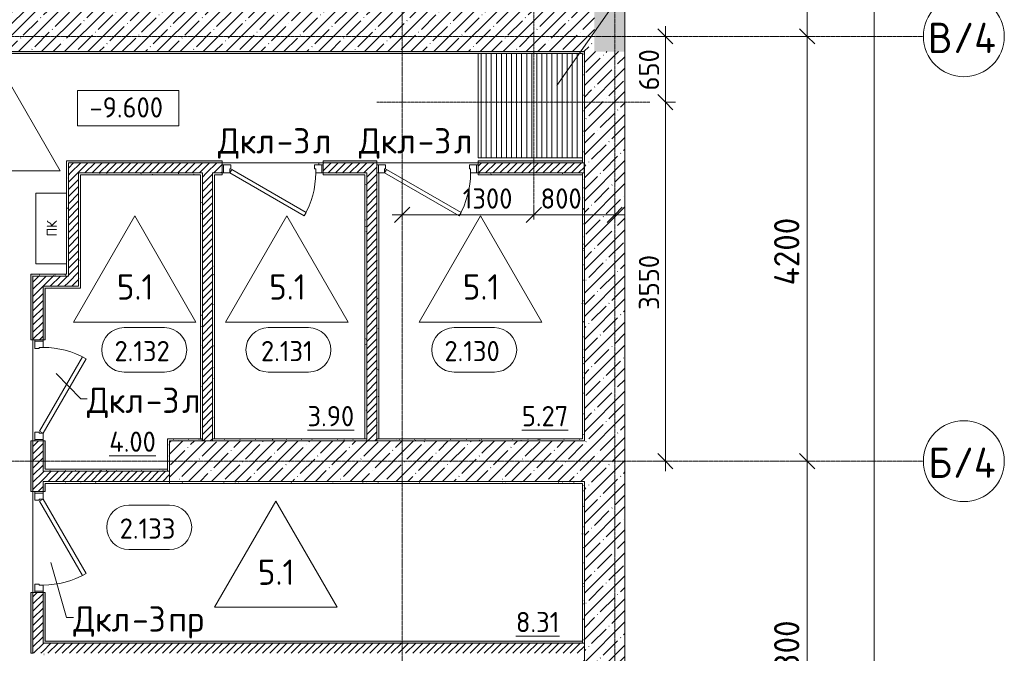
# Model space of a CAD drawing. Header units: millimetres. Extents: x 94064 to 156999, y -10965 to 64097.
# Tile 10 of 40: x 125789 to 135521, y 1900 to 8165. Entities that reach past the tile are written whole.
import ezdxf

# ---------------------------------------------------------------- set-up
doc = ezdxf.new("R2010")
doc.units = ezdxf.units.MM
for name, pattern in [('3_ Штрих_ 1 х 1 мм', [2, 1, -1]), ('4_ Штрихпунктир_ 10 х 2 мм', [14, 10, -2, 0, -2]), ('4_ Штрихпунктир_ 5 х 2 мм', [9, 5, -2, 0, -2])]:
    doc.linetypes.add(name, pattern=pattern)
for name, color, linetype, lineweight in [('A-ANNO-DIMS', 7, 'Continuous', 5), ('A-ANNO-DIMS-100', 7, 'Continuous', 5), ('A-ANNO-NOTE', 7, 'Continuous', 5), ('A-AREA-IDEN', 7, 'Continuous', 5), ('A-DETL', 7, 'Continuous', 25), ('A-DETL-GENF', 7, 'Continuous', 13), ('A-DOOR', 7, 'Continuous', 13), ('A-DOOR-FRAM', 7, 'Continuous', 13), ('A-DOOR-IDEN', 7, 'Continuous', 5), ('A-FLOR', 7, 'Continuous', 13), ('A-FLOR-IDEN', 7, 'Continuous', 5), ('A-WALL', 7, 'Continuous', 13), ('A-WALL-PATT', 7, 'Continuous', 13), ('G-ANNO-DIMS', 7, 'Continuous', 5), ('I-WALL', 7, 'Continuous', 13), ('M-EQPM', 7, 'Continuous', 13), ('M-EQPM-IDEN', 7, 'Continuous', 5), ('S-GRID', 7, 'Continuous', 5), ('S-GRID-IDEN', 7, 'Continuous', 5)]:
    doc.layers.add(name, color=color, linetype=linetype, lineweight=lineweight)
doc.styles.add('GOST Common', font='GOST_Common.ttf', dxfattribs={"height": 100})
doc.styles.add('GOST Common_1', font='GOST_Common.ttf', dxfattribs={"height": 300})
doc.styles.add('GOST Common_2', font='GOST_Common.ttf', dxfattribs={"height": 200})
doc.styles.add('GOST Common_3', font='GOST_Common.ttf', dxfattribs={"height": 250})
doc.dimstyles.new('2_5_мм', dxfattribs={"dimscale": 304.8, "dimtxt": 251.428749, "dimasz": 0.492126, "dimexe": 0.492126, "dimexo": 0.492126, "dimgap": 0, "dimtad": 1, "dimdec": 5, "dimrnd": 1e-05, "dimdsep": 46, "dimtxsty": 'GOST Common_3', "dimblk1": 'OBLIQUE', "dimblk2": 'OBLIQUE', "dimsah": 1, "dimcen": 0.09, "dimdle": 0.492126, "dimadec": 5, "dimazin": 2, "dimtfac": 1, "dimtdec": 4, "dimtix": 1, "dimtmove": 0, "dimatfit": 3, "dimfxl": 1, "dimtvp": 1, "dimtolj": 1, "dimtzin": 0, "dimarcsym": 2})
doc.dimstyles.new('2_5_мм_1', dxfattribs={"dimscale": 304.8, "dimtxt": 251.428749, "dimasz": 0.492126, "dimexe": 0.492126, "dimexo": 0.492126, "dimgap": 0, "dimtad": 1, "dimdec": 5, "dimrnd": 1e-05, "dimdsep": 46, "dimtxsty": 'GOST Common_3', "dimblk1": 'OBLIQUE', "dimblk2": 'OBLIQUE', "dimsah": 1, "dimcen": 0.09, "dimdle": 0.492126, "dimadec": 5, "dimazin": 2, "dimtfac": 1, "dimtdec": 4, "dimtix": 1, "dimtmove": 1, "dimatfit": 3, "dimfxl": 1, "dimtvp": 1, "dimtolj": 1, "dimtzin": 0, "dimarcsym": 2})
doc.dimstyles.new('2_мм', dxfattribs={"dimscale": 304.8, "dimtxt": 201.142999, "dimasz": 0.492126, "dimexe": 0.328084, "dimexo": 0.492126, "dimgap": 0, "dimtad": 1, "dimdec": 0, "dimdsep": 46, "dimtxsty": 'GOST Common_2', "dimblk1": 'OBLIQUE', "dimblk2": 'OBLIQUE', "dimsah": 1, "dimcen": 0.09, "dimdle": 0.328084, "dimadec": 5, "dimazin": 2, "dimtfac": 1, "dimtdec": 4, "dimtix": 1, "dimtmove": 0, "dimatfit": 3, "dimfxl": 1, "dimtvp": 1, "dimtolj": 1, "dimtzin": 0, "dimarcsym": 2})
doc.dimstyles.new('2_мм_1', dxfattribs={"dimscale": 304.8, "dimtxt": 201.142999, "dimasz": 0.492126, "dimexe": 0.328084, "dimexo": 0.492126, "dimgap": 0, "dimtad": 1, "dimdec": 0, "dimdsep": 46, "dimtxsty": 'GOST Common_2', "dimblk1": 'OBLIQUE', "dimblk2": 'OBLIQUE', "dimsah": 1, "dimcen": 0.09, "dimdle": 0.328084, "dimadec": 5, "dimazin": 2, "dimtfac": 1, "dimtdec": 4, "dimtix": 1, "dimtmove": 1, "dimatfit": 3, "dimfxl": 1, "dimtvp": 1, "dimtolj": 1, "dimtzin": 0, "dimarcsym": 2})
pattern_1 = [(0, (0, 0), (203.2, 50.8), [3.353, -149.047, 3.353, -149.047, -812.8]), (0, (0, 0), (203.2, 50.8), [-304.8, 3.353, -301.447, 3.353, -149.047, -355.6]), (0, (0, 0), (203.2, 50.8), [-762, 3.353, -98.247, 3.353, -250.647]), (120, (76.2, 25.4), (-145.59409, 150.576362), [3.353, -149.047, 3.353, -149.047, -812.8]), (120, (76.2, 25.4), (-145.59409, 150.576362), [-304.8, 3.353, -301.447, 3.353, -149.047, -355.6]), (120, (76.2, 25.4), (-145.59409, 150.576362), [-762, 3.353, -98.247, 3.353, -250.647]), (240, (101.6, 127), (-57.60591, -201.376362), [3.353, -149.047, 3.353, -149.047, -812.8]), (240, (101.6, 127), (-57.60591, -201.376362), [-304.8, 3.353, -301.447, 3.353, -149.047, -355.6]), (240, (101.6, 127), (-57.60591, -201.376362), [-762, 3.353, -98.247, 3.353, -250.647])]
pattern_2 = [(45, (0, 0), (-35.35534, 35.35534), [])]
pattern_3 = [(45, (0, 0), (-114.04925, 114.04925), []), (45, (114.05, 0), (-114.04925, 114.04925), [201.612, -40.322, 3.353, -36.97])]

# ---------------------------------------------------------------- blocks, each defined once
blk = doc.blocks.new('Наметкина 10_РД_АР_П_Отделка_R21_rvt-1--02_Подвал_МП_часть Г')
at = {"layer": 'A-WALL-PATT', "lineweight": 5}
h = blk.add_hatch(dxfattribs=at)
h.set_pattern_fill('FP_5', color=256, style=0, pattern_type=2)
h.set_pattern_definition(pattern_1)
h.paths.add_polyline_path([(131350, 7830), (131370.2, 7830), (131370.2, 7850), (122920, 7850), (122920, 7830), (129449.7, 7830)])
h.paths.add_polyline_path([(121470, 7830), (121470, 7850), (121420, 7850), (121420, 7830)])
h = blk.add_hatch(dxfattribs=at)
h.set_pattern_fill('FP_5', color=256, style=0, pattern_type=2)
h.set_pattern_definition(pattern_1)
h.paths.add_polyline_path([(131370, 6750), (131370, 7830), (131350, 7830), (131350, 6750)])
h = blk.add_hatch(dxfattribs=at)
h.set_pattern_fill('FP_5', color=256, style=0, pattern_type=2)
h.set_pattern_definition(pattern_1)
h.paths.add_polyline_path([(126250, 5630), (126270, 5630), (126270, 6770), (126250, 6770), (126250, 5650)])
h = blk.add_hatch(dxfattribs=at)
h.set_pattern_fill('FP_5', color=256, style=0, pattern_type=2)
h.set_pattern_definition(pattern_1)
h.paths.add_polyline_path([(131350, 6750), (131350, 6770), (130320, 6770), (130320, 6750)])
h.paths.add_polyline_path([(128789.3, 6750), (129320, 6750), (129320, 6770), (128789.3, 6770)])
h.paths.add_polyline_path([(127787.8, 6750), (127789.3, 6750), (127789.3, 6770), (126270, 6770), (126270, 6750)])
h = blk.add_hatch(dxfattribs=at)
h.set_pattern_fill('FP_5', color=256, style=0, pattern_type=2)
h.set_pattern_definition(pattern_1)
h.paths.add_polyline_path([(127575, 6630), (127595, 6630), (127595, 6650), (126370, 6650), (126370, 6630), (126390, 6630)])
h = blk.add_hatch(dxfattribs=at)
h.set_pattern_fill('FP_5', color=256, style=0, pattern_type=2)
h.set_pattern_definition(pattern_1)
h.paths.add_polyline_path([(126390, 5510), (126390, 6630), (126370, 6630), (126370, 5510)])
h = blk.add_hatch(dxfattribs=at)
h.set_pattern_fill('FP_5', color=256, style=0, pattern_type=2)
h.set_pattern_definition(pattern_1)
h.paths.add_polyline_path([(127595, 4020), (127595, 6630), (127575, 6630), (127575, 4020)])
h = blk.add_hatch(dxfattribs=at)
h.set_pattern_fill('FP_5', color=256, style=0, pattern_type=2)
h.set_pattern_definition(pattern_1)
h.paths.add_polyline_path([(129200, 6630), (129220, 6630), (129220, 6650), (128789.3, 6650), (128789.3, 6630)])
h.paths.add_polyline_path([(127695, 6630), (127789.3, 6630), (127789.3, 6650), (127695, 6650)])
h = blk.add_hatch(dxfattribs=at)
h.set_pattern_fill('FP_5', color=256, style=0, pattern_type=2)
h.set_pattern_definition(pattern_1)
h.paths.add_polyline_path([(127715, 4020), (127715, 6630), (127695, 6630), (127695, 4020)])
h = blk.add_hatch(dxfattribs=at)
h.set_pattern_fill('FP_5', color=256, style=0, pattern_type=2)
h.set_pattern_definition(pattern_1)
h.paths.add_polyline_path([(129220, 4020), (129220, 6630), (129200, 6630), (129200, 4020)])
h = blk.add_hatch(dxfattribs=at)
h.set_pattern_fill('FP_5', color=256, style=0, pattern_type=2)
h.set_pattern_definition(pattern_1)
h.paths.add_polyline_path([(129340, 4020), (129340, 6650), (129320, 6650), (129320, 4020)])
h = blk.add_hatch(dxfattribs=at)
h.set_pattern_fill('FP_5', color=256, style=0, pattern_type=2)
h.set_pattern_definition(pattern_1)
h.paths.add_polyline_path([(131350, 6630), (131350, 6650), (130320, 6650), (130320, 6630)])
h = blk.add_hatch(dxfattribs=at)
h.set_pattern_fill('FP_5', color=256, style=0, pattern_type=2)
h.set_pattern_definition(pattern_1)
h.paths.add_polyline_path([(131370, 4020), (131370, 6650), (131350, 6650), (131350, 4020)])
h = blk.add_hatch(dxfattribs=at)
h.set_pattern_fill('FP_5', color=256, style=0, pattern_type=2)
h.set_pattern_definition(pattern_1)
h.paths.add_polyline_path([(125900, 320), (125920, 320), (125920, 900), (125900, 900)])
h.paths.add_polyline_path([(125920, 1900), (125920, 2500), (125900, 2500), (125900, 1900)])
h.paths.add_polyline_path([(125920, 3500), (125920, 4000), (125900, 4000), (125900, 3500)])
h.paths.add_polyline_path([(125900, 5000), (125920, 5000), (125920, 5650), (125900, 5650)])
h = blk.add_hatch(dxfattribs=at)
h.set_pattern_fill('FP_5', color=256, style=0, pattern_type=2)
h.set_pattern_definition(pattern_1)
h.paths.add_polyline_path([(126250, 5630), (126250, 5650), (125920, 5650), (125920, 5630), (126125.8, 5630)])
h = blk.add_hatch(dxfattribs=at)
h.set_pattern_fill('FP_5', color=256, style=0, pattern_type=2)
h.set_pattern_definition(pattern_1)
h.paths.add_polyline_path([(126040, 320), (126040, 900), (126020, 900), (126020, 320)])
h.paths.add_polyline_path([(126020, 1880), (126040, 1880), (126040, 1900), (126020, 1900), (126020, 1885)])
h.paths.add_polyline_path([(126040, 2000), (126040, 2500), (126020, 2500), (126020, 2000)])
h.paths.add_polyline_path([(126020, 3500), (126040, 3500), (126040, 3580), (126020, 3580)])
h.paths.add_polyline_path([(126020, 3720), (126040, 3720), (126040, 4000), (126020, 4000)])
h.paths.add_polyline_path([(126020, 5000), (126040, 5000), (126040, 5530), (126020, 5530)])
h = blk.add_hatch(dxfattribs=at)
h.set_pattern_fill('FP_5', color=256, style=0, pattern_type=2)
h.set_pattern_definition(pattern_1)
h.paths.add_polyline_path([(126370, 5510), (126370, 5530), (126040, 5530), (126040, 5510), (126125.8, 5510)])
h = blk.add_hatch(dxfattribs=at)
h.set_pattern_fill('FP_5', color=256, style=0, pattern_type=2)
h.set_pattern_definition(pattern_1)
h.paths.add_polyline_path([(127270, 3700), (127270, 4020), (127250, 4020), (127250, 3700)])
h = blk.add_hatch(dxfattribs=at)
h.set_pattern_fill('FP_5', color=256, style=0, pattern_type=2)
h.set_pattern_definition(pattern_1)
h.paths.add_polyline_path([(131370, 4000), (131370, 4020), (129320, 4020), (129320, 4000), (129449.7, 4000)])
h.paths.add_polyline_path([(129220, 4000), (129220, 4020), (127695, 4020), (127695, 4000)])
h.paths.add_polyline_path([(127270, 4000), (127595, 4000), (127595, 4020), (127270, 4020)])
h = blk.add_hatch(dxfattribs=at)
h.set_pattern_fill('FP_5', color=256, style=0, pattern_type=2)
h.set_pattern_definition(pattern_1)
h.paths.add_polyline_path([(127250, 3700), (127250, 3720), (126020, 3720), (126020, 3700), (126125.8, 3700)])
h = blk.add_hatch(dxfattribs=at)
h.set_pattern_fill('FP_5', color=256, style=0, pattern_type=2)
h.set_pattern_definition(pattern_1)
h.paths.add_polyline_path([(127270, 3580), (127270, 3600), (126020, 3600), (126020, 3580), (126125.8, 3580)])
h = blk.add_hatch(dxfattribs=at)
h.set_pattern_fill('FP_5', color=256, style=0, pattern_type=2)
h.set_pattern_definition(pattern_1)
h.paths.add_polyline_path([(131350, 3580), (131350, 3600), (127270, 3600), (127270, 3580), (129449.7, 3580)])
h = blk.add_hatch(dxfattribs=at)
h.set_pattern_fill('FP_5', color=256, style=0, pattern_type=2)
h.set_pattern_definition(pattern_1)
h.paths.add_polyline_path([(131350, 320), (131370, 320), (131370, 1900), (131350, 1900)])
h.paths.add_polyline_path([(131350, 2000), (131370, 2000), (131370, 3600), (131350, 3600), (131350, 3580)])
h = blk.add_hatch(dxfattribs=at)
h.set_pattern_fill('FP_5', color=256, style=0, pattern_type=2)
h.set_pattern_definition(pattern_1)
h.paths.add_polyline_path([(131350, 2000), (131350, 2020), (126040, 2020), (126040, 2000), (129449.7, 2000)])
at = {"layer": 'A-WALL'}
for p, q in [((131370.2, 7850), (122920, 7850)), ((122920, 7830), (131350, 7830)), ((131350, 7830), (131350, 6750)), ((131370, 6750), (131370, 7830)), ((131370.2, 7830), (131370.2, 7850)), ((126270, 6770), (126250, 6770)), ((126250, 6770), (126250, 5650)), ((127789.3, 6770), (126270, 6770)), ((126270, 6750), (127789.3, 6750)), ((126270, 5630), (126270, 6750)), ((127789.3, 6750), (127789.3, 6770)), ((129320, 6770), (128789.3, 6770)), ((128789.3, 6770), (128789.3, 6750)), ((128789.3, 6750), (129320, 6750)), ((129320, 6750), (129320, 6770)), ((131350, 6770), (130320, 6770)), ((130320, 6770), (130320, 6750)), ((130320, 6750), (131350, 6750)), ((131350, 6750), (131350, 6770)), ((131350, 6750), (131370, 6750)), ((127595, 6650), (126370, 6650)), ((126370, 6650), (126370, 6630)), ((126370, 6630), (126370, 5530)), ((126390, 5510), (126390, 6630)), ((126390, 6630), (127575, 6630)), ((127575, 6630), (127575, 4020)), ((127595, 6630), (127595, 6650)), ((127595, 4020), (127595, 6630)), ((127789.3, 6650), (127695, 6650)), ((127695, 6650), (127695, 6630)), ((127695, 6630), (127695, 4020)), ((127715, 4020), (127715, 6630)), ((127715, 6630), (127789.3, 6630)), ((127789.3, 6630), (127789.3, 6650)), ((129220, 6650), (128789.3, 6650)), ((128789.3, 6650), (128789.3, 6630)), ((128789.3, 6630), (129200, 6630)), ((129200, 6630), (129200, 4020)), ((129220, 6630), (129220, 6650)), ((129220, 4020), (129220, 6630)), ((129320, 6650), (129320, 4020)), ((129335, 6650), (129320, 6650)), ((129340, 4020), (129340, 6650)), ((131350, 6650), (130320, 6650)), ((130320, 6650), (130320, 6630)), ((130320, 6630), (131350, 6630)), ((131370, 6650), (131350, 6650)), ((131350, 6650), (131350, 4020)), ((131350, 6630), (131350, 6650)), ((131370, 4020), (131370, 6650)), ((125920, 5650), (125900, 5650)), ((125900, 5650), (125900, 5000)), ((126250, 5650), (125920, 5650)), ((125920, 5000), (125920, 5630)), ((125920, 5630), (126250, 5630)), ((126250, 5630), (126270, 5630)), ((126020, 5530), (126020, 5000)), ((126040, 5530), (126020, 5530)), ((126370, 5530), (126040, 5530)), ((126040, 5000), (126040, 5510)), ((126040, 5510), (126370, 5510)), ((126370, 5510), (126390, 5510)), ((125900, 5000), (125920, 5000)), ((126020, 5000), (126040, 5000)), ((125920, 4000), (125900, 4000)), ((125900, 4000), (125900, 3500)), ((125920, 3500), (125920, 4000)), ((126020, 4000), (126020, 3720)), ((126040, 4000), (126020, 4000)), ((126040, 3720), (126040, 4000)), ((127270, 4020), (127250, 4020)), ((127250, 4020), (127250, 3700)), ((127595, 4020), (127270, 4020)), ((127270, 3700), (127270, 4000)), ((127270, 4000), (127595, 4000)), ((127575, 4020), (127595, 4020)), ((127595, 4000), (127595, 4020)), ((129220, 4020), (127695, 4020)), ((127695, 4020), (127695, 4000)), ((127695, 4020), (127715, 4020)), ((127695, 4000), (129220, 4000)), ((129200, 4020), (129220, 4020)), ((129220, 4000), (129220, 4020)), ((131350, 4020), (129320, 4020)), ((129320, 4020), (129320, 4000)), ((129320, 4020), (129340, 4020)), ((129320, 4000), (131370, 4000)), ((131370, 4000), (131370, 4020)), ((126020, 3720), (126020, 3700)), ((126020, 3700), (127250, 3700)), ((127250, 3720), (126040, 3720)), ((127250, 3700), (127250, 3720)), ((127250, 3700), (127270, 3700)), ((127270, 3600), (126020, 3600)), ((126020, 3600), (126020, 3580)), ((126020, 3580), (126020, 3500)), ((126040, 3580), (127270, 3580)), ((126040, 3500), (126040, 3580)), ((131350, 3600), (127270, 3600)), ((127270, 3600), (127270, 3580)), ((127270, 3580), (127270, 3600)), ((127270, 3580), (131350, 3580)), ((131370, 3600), (131350, 3600)), ((131350, 3580), (131350, 2000)), ((131370, 2000), (131370, 3600)), ((125900, 3500), (125920, 3500)), ((126020, 3500), (126040, 3500)), ((125920, 2500), (125900, 2500)), ((125900, 2500), (125900, 1900)), ((125920, 1900), (125920, 2500)), ((126020, 2500), (126020, 2000)), ((126040, 2500), (126020, 2500)), ((126040, 2020), (126040, 2500)), ((126020, 2000), (126040, 2000)), ((131350, 2020), (126040, 2020)), ((126040, 2000), (131350, 2000)), ((131350, 2000), (131350, 2020)), ((131350, 2000), (131370, 2000)), ((125900, 1900), (125920, 1900))]:
    blk.add_line(p, q, dxfattribs=at)
blk = doc.blocks.new('АР_Дверь однопольная - 1000х2100h_850__Кладовая-4627048--02_Подвал_МП_часть Г')
at = {"layer": 'A-DOOR'}
for p, q in [((311.1, 475), (-425, 50)), ((-405, 15.4), (331.1, 440.4)), ((331.1, 440.4), (311.1, 475)), ((-425, 50), (-405, 15.4))]:
    blk.add_line(p, q, dxfattribs=at)
at = {"layer": 'A-DOOR', "lineweight": 5}
blk.add_arc((-425, 50), 850, 360, 30, dxfattribs=at)
at = {"layer": 'A-DOOR-FRAM'}
for p, q in [((-485, 50), (-500, 50)), ((-425, 50), (-485, 50)), ((-485, 50), (-485, -30)), ((-425, 10), (-425, 50)), ((-415, 10), (-425, 10)), ((-415, -30), (-415, 10)), ((425, 10), (415, 10)), ((415, 10), (415, -30)), ((485, 50), (425, 50)), ((425, 50), (425, 10)), ((485, -30), (485, 50)), ((485, 50), (500, 50)), ((-485, -30), (-500, -30)), ((-485, -30), (-415, -30)), ((415, -30), (485, -30)), ((485, -30), (500, -30))]:
    blk.add_line(p, q, dxfattribs=at)
blk = doc.blocks.new('АР_Дверь однопольная - 1000х2100h_850__Кладовая-4711580--02_Подвал_МП_часть Г')
at = {"layer": 'A-DOOR'}
for p, q in [((-311.1, 475), (-331.1, 440.4)), ((-331.1, 440.4), (405, 15.4)), ((425, 50), (-311.1, 475)), ((405, 15.4), (425, 50))]:
    blk.add_line(p, q, dxfattribs=at)
at = {"layer": 'A-DOOR', "lineweight": 5}
blk.add_arc((425, 50), 850, 150, 180, dxfattribs=at)
at = {"layer": 'A-DOOR-FRAM'}
for p, q in [((-485, 50), (-500, 50)), ((-425, 50), (-485, 50)), ((-485, 50), (-485, -30)), ((-425, 10), (-425, 50)), ((-415, 10), (-425, 10)), ((-415, -30), (-415, 10)), ((425, 10), (415, 10)), ((415, 10), (415, -30)), ((485, 50), (425, 50)), ((425, 50), (425, 10)), ((485, -30), (485, 50)), ((485, 50), (500, 50)), ((-485, -30), (-500, -30)), ((-485, -30), (-415, -30)), ((415, -30), (485, -30)), ((485, -30), (500, -30))]:
    blk.add_line(p, q, dxfattribs=at)
blk = doc.blocks.new('АР_Приямок - ПР-3_1050х1050 х50-V11--02_Подвал_МП_часть Г')
at = {"layer": 'M-EQPM', "lineweight": 5}
h = blk.add_hatch(dxfattribs=at)
h.set_pattern_fill('FP_4', color=256, style=0, pattern_type=2)
h.set_pattern_definition([(90, (0, 0), (-50, 3e-15), [])])
h.paths.add_polyline_path([(1030, -525), (1030, 505), (0, 505), (0, -525)])
at = {"layer": 'M-EQPM'}
for p, q in [((0, -525), (0, 505)), ((1030, -525), (0, -525))]:
    blk.add_line(p, q, dxfattribs=at)
blk = doc.blocks.new('АР_Канал вертикальный прямоугольный - ПК-V13--02_Подвал_МП_часть Г')
at = {"layer": 'A-DETL-GENF', "linetype": '3_ Штрих_ 1 х 1 мм'}
for p, q in [((350, 150), (-350, 150)), ((-350, 150), (-350, -150)), ((350, -150), (350, 150))]:
    blk.add_line(p, q, dxfattribs=at)
at = {"layer": 'M-EQPM'}
for p, q in [((-350, -150), (-350, 150)), ((-350, 150), (350, 150)), ((350, 150), (350, -150))]:
    blk.add_line(p, q, dxfattribs=at)
blk = doc.blocks.new('Ось сетки - 8_0 мм-31302--02_Подвал_МП_часть Г')
at = {"layer": 'S-GRID-IDEN'}
blk.add_circle((0, 0), 4, dxfattribs=at)
blk = doc.blocks.new('Марка помещения _Номер_ - 2 мм-68851--02_Подвал_МП_часть Г')
at = {"layer": 'A-AREA-IDEN'}
for p, q in [((-2.027, 2.21), (1.973, 2.21)), ((-2.027, -2.19), (1.973, -2.19))]:
    blk.add_line(p, q, dxfattribs=at)
for centre, start, end in [((-2.027, 0.01), 90, 270), ((1.973, 0.01), 270, 90)]:
    blk.add_arc(centre, 2.2, start, end, dxfattribs=at)
blk = doc.blocks.new('Высотные отметки - Frame_2-749557--02_Подвал_МП_часть Г')
at = {"layer": 'G-ANNO-DIMS'}
for p, q in [((-5, 3.5), (-5, 0)), ((5, 3.5), (-5, 3.5)), ((5, 0), (5, 3.5)), ((-5, 0), (5, 0))]:
    blk.add_line(p, q, dxfattribs=at)
blk = doc.blocks.new('DIMBLOCK65--02_Подвал_МП_часть Г')
at = {"layer": 'A-ANNO-DIMS-100'}
for p, q in [((133615.6, 3800), (133421.7, 3800)), ((133571.7, -150), (133571.7, 3800)), ((133571.7, 3800), (133615.6, 3800)), ((133615.6, 0), (133421.7, 0)), ((133571.7, 0), (133615.6, 0))]:
    blk.add_line(p, q, dxfattribs=at)
at = {"layer": 'A-ANNO-DIMS-100', "lineweight": 25}
for p, q in [((133571.7, 3800), (133496.7, 3875)), ((133571.7, 3800), (133646.7, 3725)), ((133571.7, 0), (133496.7, 75)), ((133571.7, 0), (133646.7, -75))]:
    blk.add_line(p, q, dxfattribs=at)
at = {"layer": 'A-ANNO-DIMS-100', "color": 0, "insert": (133245, 1550.6), "char_height": 250, "width": 838.664, "attachment_point": 1, "rotation": 90, "line_spacing_factor": 1.022761, "style": 'GOST Common_3'}
blk.add_mtext('3800', dxfattribs=at)
blk = doc.blocks.new('_Oblique')
at = {"color": 0, "linetype": 'ByBlock', "lineweight": -2}
blk.add_line((-0.5, -0.5), (0.5, 0.5), dxfattribs=at)
blk = doc.blocks.new('DIMBLOCK66--02_Подвал_МП_часть Г')
at = {"layer": 'A-ANNO-DIMS-100'}
for p, q in [((133615.6, 8000), (133421.7, 8000)), ((133571.7, 3800), (133571.7, 8000)), ((133571.7, 8000), (133615.6, 8000)), ((133615.6, 3800), (133421.7, 3800)), ((133571.7, 3800), (133615.6, 3800))]:
    blk.add_line(p, q, dxfattribs=at)
at = {"layer": 'A-ANNO-DIMS-100', "lineweight": 25}
for p, q in [((133571.7, 8000), (133496.7, 8075)), ((133571.7, 8000), (133646.7, 7925)), ((133571.7, 3800), (133496.7, 3875)), ((133571.7, 3800), (133646.7, 3725))]:
    blk.add_line(p, q, dxfattribs=at)
at = {"layer": 'A-ANNO-DIMS-100', "color": 0, "insert": (133245, 5537.8), "char_height": 250, "width": 869.347, "attachment_point": 1, "rotation": 90, "line_spacing_factor": 1.022761, "style": 'GOST Common_3'}
blk.add_mtext('4200', dxfattribs=at)
blk = doc.blocks.new('DIMBLOCK67--02_Подвал_МП_часть Г')
at = {"layer": 'A-ANNO-DIMS-100'}
for p, q in [((133615.6, 11700), (133421.7, 11700)), ((133571.7, 8000), (133571.7, 11700)), ((133571.7, 11700), (133615.6, 11700)), ((133615.6, 8000), (133421.7, 8000)), ((133571.7, 8000), (133615.6, 8000))]:
    blk.add_line(p, q, dxfattribs=at)
at = {"layer": 'A-ANNO-DIMS-100', "lineweight": 25}
for p, q in [((133571.7, 11700), (133496.7, 11775)), ((133571.7, 11700), (133646.7, 11625)), ((133571.7, 8000), (133496.7, 8075)), ((133571.7, 8000), (133646.7, 7925))]:
    blk.add_line(p, q, dxfattribs=at)
at = {"layer": 'A-ANNO-DIMS-100', "color": 0, "insert": (133245, 9500.6), "char_height": 250, "width": 838.664, "attachment_point": 1, "rotation": 90, "line_spacing_factor": 1.022761, "style": 'GOST Common_3'}
blk.add_mtext('3700', dxfattribs=at)
blk = doc.blocks.new('DIMBLOCK79--02_Подвал_МП_часть Г')
at = {"layer": 'A-ANNO-DIMS-100'}
for p, q in [((134233.1, -150), (134233.1, 33550)), ((134277.1, 33400), (134083.1, 33400)), ((134233.1, 33400), (134277.1, 33400)), ((134233.1, 16083.6), (134233.1, 16700)), ((134233.1, 15084.4), (134233.1, 16083.6)), ((133953.1, 0), (134383.1, 0)), ((134233.1, 0), (133953.1, 0))]:
    blk.add_line(p, q, dxfattribs=at)
at = {"layer": 'A-ANNO-DIMS-100', "lineweight": 25}
for p, q in [((134233.1, 33400), (134158.1, 33475)), ((134233.1, 33400), (134308.1, 33325)), ((134233.1, 0), (134158.1, 75)), ((134233.1, 0), (134308.1, -75))]:
    blk.add_line(p, q, dxfattribs=at)
at = {"layer": 'A-ANNO-DIMS-100', "color": 0, "insert": (133906.4, 15084.4), "char_height": 250, "width": 1079.013, "attachment_point": 1, "rotation": 90, "line_spacing_factor": 1.022761, "style": 'GOST Common_3'}
blk.add_mtext('33400', dxfattribs=at)
blk = doc.blocks.new('DIMBLOCK100--02_Подвал_МП_часть Г')
at = {"layer": 'A-ANNO-DIMS-100', "lineweight": 25}
for p, q in [((132170.4, 7350), (132095.4, 7425)), ((132170.4, 7350), (132245.4, 7275)), ((132170.4, 3800), (132095.4, 3875)), ((132170.4, 3800), (132245.4, 3725))]:
    blk.add_line(p, q, dxfattribs=at)
at = {"layer": 'A-ANNO-DIMS-100'}
for p, q in [((132170, 7350), (132270.4, 7350)), ((132170.4, 7350), (132170, 7350)), ((132170.4, 3700), (132170.4, 7350)), ((132214.3, 3800), (132070.4, 3800)), ((132170.4, 3800), (132214.3, 3800))]:
    blk.add_line(p, q, dxfattribs=at)
at = {"layer": 'A-ANNO-DIMS-100', "color": 0, "insert": (131909, 5295.4), "char_height": 200, "width": 670.931, "attachment_point": 1, "rotation": 90, "line_spacing_factor": 1.022761, "style": 'GOST Common_2'}
blk.add_mtext('3550', dxfattribs=at)
blk = doc.blocks.new('DIMBLOCK101--02_Подвал_МП_часть Г')
at = {"layer": 'A-ANNO-DIMS-100'}
for p, q in [((132170.4, 7350), (132170.4, 8100)), ((132214.3, 8000), (132070.4, 8000)), ((132170.4, 8000), (132214.3, 8000)), ((132170, 7350), (132270.4, 7350)), ((132170.4, 7350), (132170, 7350))]:
    blk.add_line(p, q, dxfattribs=at)
at = {"layer": 'A-ANNO-DIMS-100', "lineweight": 25}
for p, q in [((132170.4, 8000), (132095.4, 8075)), ((132170.4, 8000), (132245.4, 7925)), ((132170.4, 7350), (132095.4, 7425)), ((132170.4, 7350), (132245.4, 7275))]:
    blk.add_line(p, q, dxfattribs=at)
at = {"layer": 'A-ANNO-DIMS-100', "color": 0, "insert": (131909, 7465.3), "char_height": 200, "width": 503.198, "attachment_point": 1, "rotation": 90, "line_spacing_factor": 1.022761, "style": 'GOST Common_2'}
blk.add_mtext('650', dxfattribs=at)
blk = doc.blocks.new('DIMBLOCK102--02_Подвал_МП_часть Г')
at = {"layer": 'A-ANNO-DIMS-100'}
for p, q in [((129570, 6191.3), (129570, 6335.3)), ((130870, 6190), (130870, 6335.3)), ((129470, 6235.3), (130870, 6235.3)), ((129570, 6235.3), (129570, 6191.3)), ((130068, 6235.3), (130220, 6235.3)), ((130689.6, 6235.3), (130068, 6235.3)), ((130870, 6235.3), (130870, 6190))]:
    blk.add_line(p, q, dxfattribs=at)
at = {"layer": 'A-ANNO-DIMS-100', "lineweight": 25}
for p, q in [((129570, 6235.3), (129495, 6160.3)), ((129570, 6235.3), (129645, 6310.3)), ((130870, 6235.3), (130795, 6160.3)), ((130870, 6235.3), (130945, 6310.3))]:
    blk.add_line(p, q, dxfattribs=at)
at = {"layer": 'A-ANNO-DIMS-100', "color": 0, "insert": (130168, 6496.6), "char_height": 200, "width": 625.93, "attachment_point": 1, "line_spacing_factor": 1.022761, "style": 'GOST Common_2'}
blk.add_mtext('1300', dxfattribs=at)
blk = doc.blocks.new('DIMBLOCK103--02_Подвал_МП_часть Г')
at = {"layer": 'A-ANNO-DIMS-100'}
for p, q in [((130870, 6190), (130870, 6335.3)), ((131670, 6191.3), (131670, 6335.3)), ((130870, 6235.3), (131770, 6235.3)), ((130870, 6235.3), (130870, 6190)), ((130937.9, 6235.3), (131457.2, 6235.3)), ((131457.2, 6235.3), (131270, 6235.3)), ((131670, 6235.3), (131670, 6191.3))]:
    blk.add_line(p, q, dxfattribs=at)
at = {"layer": 'A-ANNO-DIMS-100', "lineweight": 25}
for p, q in [((130870, 6235.3), (130795, 6160.3)), ((130870, 6235.3), (130945, 6310.3)), ((131670, 6235.3), (131595, 6160.3)), ((131670, 6235.3), (131745, 6310.3))]:
    blk.add_line(p, q, dxfattribs=at)
at = {"layer": 'A-ANNO-DIMS-100', "color": 0, "insert": (130937.9, 6496.6), "char_height": 200, "width": 503.198, "attachment_point": 1, "line_spacing_factor": 1.022761, "style": 'GOST Common_2'}
blk.add_mtext('800', dxfattribs=at)
blk = doc.blocks.new('Марка полов - Марка полов-4106608--02_Подвал_МП_часть Г')
at = {"layer": 'A-FLOR-IDEN'}
for p, q in [((0, 7), (-6.062, -3.5)), ((6.062, -3.5), (0, 7)), ((-6.062, -3.5), (6.062, -3.5))]:
    blk.add_line(p, q, dxfattribs=at)

msp = doc.modelspace()

# ---------------------------------------------------------------- hatches: boundary and pattern name
at = {"layer": 'A-WALL-PATT', "lineweight": 5}
h = msp.add_hatch(dxfattribs=at)
h.set_pattern_fill('FP_3', color=256, style=0, pattern_type=2)
h.set_pattern_definition(pattern_3)
h.paths.add_polyline_path([(131770, 7850.000001), (131770, 35400), (131470, 35400), (131470, 7850.000001)])
h = msp.add_hatch(dxfattribs=at)
h.set_pattern_fill('FP_3', color=256, style=0, pattern_type=2)
h.set_pattern_definition(pattern_3)
h.paths.add_polyline_path([(131370, 7850.000001), (131470, 7850.000001), (131470, 8250.000001), (122920, 8250.000001), (122920, 7850.000001), (129449.688757, 7850.000001)])
h.paths.add_polyline_path([(121140.026087, 7850.000001), (121470, 7850.000001), (121470, 8250.000001), (118170, 8250.000001), (118170, 7850.000001), (119478.093554, 7850.000001)])
h = msp.add_hatch(dxfattribs=at)
h.set_pattern_fill('FP_3', color=256, style=0, pattern_type=2)
h.set_pattern_definition(pattern_3)
h.paths.add_polyline_path([(131370, 300), (131770, 300), (131770, 7850.000001), (131370, 7850.000001), (131370, 3600)])
h = msp.add_hatch(dxfattribs=at)
h.set_pattern_fill('FP_2', color=256, style=0, pattern_type=2)
h.set_pattern_definition(pattern_2)
h.paths.add_polyline_path([(131370, 6650.000001), (131370, 6750.000001), (130320, 6750.000001), (130320, 6650.000001)])
h.paths.add_polyline_path([(128789.315441, 6650.000001), (129320, 6650.000001), (129320, 6750.000001), (128789.315441, 6750.000001)])
h.paths.add_polyline_path([(127789.315441, 6650.000001), (127789.315441, 6750.000001), (126270, 6750.000001), (126270, 6650.000001), (127787.756223, 6650.000001)])
h = msp.add_hatch(dxfattribs=at)
h.set_pattern_fill('FP_2', color=256, style=0, pattern_type=2)
h.set_pattern_definition(pattern_2)
h.paths.add_polyline_path([(126370, 5530.000001), (126370, 6650.000001), (126270, 6650.000001), (126270, 5530.000001)])
h = msp.add_hatch(dxfattribs=at)
h.set_pattern_fill('FP_2', color=256, style=0, pattern_type=2)
h.set_pattern_definition(pattern_2)
h.paths.add_polyline_path([(127695, 4000), (127695, 6650.000001), (127595, 6650.000001), (127595, 4000)])
h = msp.add_hatch(dxfattribs=at)
h.set_pattern_fill('FP_2', color=256, style=0, pattern_type=2)
h.set_pattern_definition(pattern_2)
h.paths.add_polyline_path([(129320, 4000), (129320, 6650.000001), (129220, 6650.000001), (129220, 4000)])
h = msp.add_hatch(dxfattribs=at)
h.set_pattern_fill('FP_2', color=256, style=0, pattern_type=2)
h.set_pattern_definition(pattern_2)
h.paths.add_polyline_path([(126020, 300), (126020, 900), (125920, 900), (125920, 300)])
h.paths.add_polyline_path([(125920, 1900), (126020, 1900), (126020, 2500), (125920, 2500), (125920, 2115.19137)])
h.paths.add_polyline_path([(126020, 3500), (126020, 4000), (125920, 4000), (125920, 3500)])
h.paths.add_polyline_path([(125920, 5000), (126020, 5000), (126020, 5630.000001), (125920, 5630.000001)])
h = msp.add_hatch(dxfattribs=at)
h.set_pattern_fill('FP_2', color=256, style=0, pattern_type=2)
h.set_pattern_definition(pattern_2)
h.paths.add_polyline_path([(126270, 5530.000001), (126270, 5630.000001), (126020, 5630.000001), (126020, 5530.000001), (126125.823689, 5530.000001)])
h = msp.add_hatch(dxfattribs=at)
h.set_pattern_fill('FP_3', color=256, style=0, pattern_type=2)
h.set_pattern_definition(pattern_3)
h.paths.add_polyline_path([(127270, 3600), (131370, 3600), (131370, 4000), (127270, 4000)])
h = msp.add_hatch(dxfattribs=at)
h.set_pattern_fill('FP_2', color=256, style=0, pattern_type=2)
h.set_pattern_definition(pattern_2)
h.paths.add_polyline_path([(127270.003695, 3600), (127270.003695, 3700), (126020, 3700), (126020, 3600), (126125.823689, 3600)])
h = msp.add_hatch(dxfattribs=at)
h.set_pattern_fill('FP_2', color=256, style=0, pattern_type=2)
h.set_pattern_definition(pattern_2)
h.paths.add_polyline_path([(131370, 1900), (131370, 2000), (126020, 2000), (126020, 1900), (129449.688757, 1900)])

# ---------------------------------------------------------------- linework, layer by layer
at = {"layer": 'A-DETL', "linetype": '4_ Штрихпунктир_ 5 х 2 мм', "lineweight": 5}
for p, q in [((130870, 6340.000001), (130870, 8400.000001)), ((129320, 7350.000001), (132020, 7350.000001))]:
    msp.add_line(p, q, dxfattribs=at)
at = {"layer": 'A-DOOR-IDEN'}
for p, q in [((126149.979306, 4665.909669), (126392.224227, 4415.850396)), ((126392.224227, 4415.850396), (126454.739045, 4415.850396)), ((126095.27884, 2798.279471), (126251.565886, 2253.367758)), ((126251.565886, 2253.367758), (126319.08223, 2253.367758))]:
    msp.add_line(p, q, dxfattribs=at)
at = {"layer": 'A-FLOR'}
for p, q in [((130320, 6800.000001), (130320, 7830.000001)), ((128789.315441, 6750.000001), (127789.315441, 6750.000001)), ((128745, 6730.000001), (128745, 6750.000001)), ((129320, 6750.000001), (130320, 6750.000001)), ((131350, 6800.000001), (130320, 6800.000001)), ((128789.315441, 6650.000001), (128774.315441, 6650.000001)), ((125920, 4000), (125920, 5000)), ((125920, 2500), (125920, 3500))]:
    msp.add_line(p, q, dxfattribs=at)
at = {"layer": 'A-WALL'}
for p, q in [((131770, -100), (131770, 35400)), ((118170, 7850.000001), (131370, 7850.000001)), ((131370, 7850.000001), (131370, 6750.000001)), ((131370, 6650.000001), (131370, 4000)), ((131370, 4000), (127270, 4000)), ((127270, 4000), (127270, 3600)), ((127270, 3600), (131370, 3600)), ((131370, 3600), (131370, 300))]:
    msp.add_line(p, q, dxfattribs=at)
at = {"layer": 'A-WALL', "lineweight": 25}
msp.add_line((131370, 6650.000001), (131370, 6750.000001), dxfattribs=at)
at = {"layer": 'I-WALL'}
for p, q in [((127789.315441, 6750.000001), (126270, 6750.000001)), ((126270, 6750.000001), (126270, 5630.000001)), ((127789.315441, 6650.000001), (127789.315441, 6750.000001)), ((129320, 6750.000001), (128789.315441, 6750.000001)), ((128789.315441, 6750.000001), (128789.315441, 6650.000001)), ((129320, 4000), (129320, 6750.000001)), ((131370, 6750.000001), (130320, 6750.000001)), ((130320, 6750.000001), (130320, 6650.000001)), ((126370, 6650.000001), (127595, 6650.000001)), ((126370, 5530.000001), (126370, 6650.000001)), ((127595, 6650.000001), (127595, 4000)), ((127695, 6650.000001), (127789.315441, 6650.000001)), ((127695, 4000), (127695, 6650.000001)), ((128789.315441, 6650.000001), (129220, 6650.000001)), ((129220, 6650.000001), (129220, 4000)), ((130320, 6650.000001), (131370, 6650.000001)), ((125920, 5630.000001), (125920, 5000)), ((126270, 5630.000001), (125920, 5630.000001)), ((126020, 5000), (126020, 5530.000001)), ((126020, 5530.000001), (126370, 5530.000001)), ((125920, 5000), (126020, 5000)), ((125920, 4000), (125920, 3500)), ((126020, 4000), (125920, 4000)), ((126020, 3700), (126020, 4000)), ((127270.003695, 3700), (126020, 3700)), ((127270.003695, 3600), (127270.003695, 3700)), ((126020, 3600), (127270, 3600)), ((126020, 3500), (126020, 3600)), ((125920, 3500), (126020, 3500)), ((125920, 2500), (125920, 1900)), ((126020, 2500), (125920, 2500)), ((126020, 2000), (126020, 2500)), ((131370, 2000), (126020, 2000))]:
    msp.add_line(p, q, dxfattribs=at)
at = {"layer": 'M-EQPM-IDEN'}
msp.add_line((131096.661598, 7514.451203), (131989.978744, 8782.652589), dxfattribs=at)
at = {"layer": 'S-GRID', "linetype": '4_ Штрихпунктир_ 10 х 2 мм'}
for p, q in [((129570, -2719.290123), (129570, 62027.035798)), ((131670, -1701.941611), (131670, 60921.15283)), ((134720.722483, 8000), (105403.99973, 8000)), ((134720.722483, 3800), (105403.99973, 3800))]:
    msp.add_line(p, q, dxfattribs=at)

# ---------------------------------------------------------------- block references
at = {"lineweight": 5}
msp.add_blockref('Наметкина 10_РД_АР_П_Отделка_R21_rvt-1--02_Подвал_МП_часть Г', (0, 0), dxfattribs=at)
at = {"layer": 'A-AREA-IDEN', "xscale": 99.99999999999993, "yscale": 99.99999999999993, "zscale": 99.99999999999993}
for p in [(127023.112814, 4899.423389), (128447.391768, 4899.423389), (130284.382803, 4899.423389), (127071.460047, 3144.729808)]:
    msp.add_blockref('Марка помещения _Номер_ - 2 мм-68851--02_Подвал_МП_часть Г', p, dxfattribs=at)
at = {"layer": 'A-DOOR'}
for name, p, rotation in [('АР_Дверь однопольная - 1000х2100h_850__Кладовая-4711580--02_Подвал_МП_часть Г', (128289.315441, 6700.000001), 180), ('АР_Дверь однопольная - 1000х2100h_850__Кладовая-4711580--02_Подвал_МП_часть Г', (129820, 6700.000001), 180), ('АР_Дверь однопольная - 1000х2100h_850__Кладовая-4711580--02_Подвал_МП_часть Г', (125970, 4500), 270), ('АР_Дверь однопольная - 1000х2100h_850__Кладовая-4627048--02_Подвал_МП_часть Г', (125970, 3000), 270)]:
    msp.add_blockref(name, p, dxfattribs=dict(at, rotation=rotation))
at = {"layer": 'A-FLOR-IDEN', "xscale": 99.99999999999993, "yscale": 99.99999999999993, "zscale": 99.99999999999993}
for p in [(125583.461397, 7019.863203), (126925.300013, 5525), (128430.533829, 5525), (130345, 5525), (128319.270563, 2704.954338)]:
    msp.add_blockref('Марка полов - Марка полов-4106608--02_Подвал_МП_часть Г', p, dxfattribs=at)
at = {"layer": 'G-ANNO-DIMS', "xscale": 99.99999999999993, "yscale": 99.99999999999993, "zscale": 99.99999999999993}
msp.add_blockref('Высотные отметки - Frame_2-749557--02_Подвал_МП_часть Г', (126861.329047, 7116.015137), dxfattribs=at)
at = {"layer": 'M-EQPM'}
msp.add_blockref('АР_Приямок - ПР-3_1050х1050 х50-V11--02_Подвал_МП_часть Г', (130320, 7325.000001), dxfattribs=at)
at = {"layer": 'M-EQPM', "rotation": 90.00000000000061}
msp.add_blockref('АР_Канал вертикальный прямоугольный - ПК-V13--02_Подвал_МП_часть Г', (126100, 6100.000001), dxfattribs=at)
at = {"layer": 'S-GRID-IDEN', "xscale": 99.99999999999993, "yscale": 99.99999999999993, "zscale": 99.99999999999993, "rotation": 89.99999999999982}
for p in [(135120.722483, 8000), (135120.722483, 3800)]:
    msp.add_blockref('Ось сетки - 8_0 мм-31302--02_Подвал_МП_часть Г', p, dxfattribs=at)

# ---------------------------------------------------------------- texts
at = {"layer": 'A-ANNO-NOTE', "insert": (126056.390264, 6022.406745), "char_height": 100, "width": 192.405, "attachment_point": 1, "rotation": 90, "style": 'GOST Common'}
msp.add_mtext('ПК', dxfattribs=at)
at = {"layer": 'A-AREA-IDEN', "char_height": 200, "attachment_point": 1, "style": 'GOST Common_2'}
for s, insert, width in [('2.132', (126725.598618, 4988.166571), 713.501875), ('2.131', (128173.377571, 4988.166571), 657.38375), ('2.130', (129986.868606, 4988.166571), 713.501875), ('\\L3.90', (128633.394727, 4345.024869), 593.24875), ('\\L5.27', (130751.714053, 4345.024869), 601.265625), ('\\L4.00', (126673.676903, 4092.42053), 625.31625), ('2.133', (126777.445851, 3233.47299), 705.485), ('\\L8.31', (130692.828746, 2309.33671), 537.130625)]:
    msp.add_mtext(s, dxfattribs=dict(at, insert=insert, width=width))
at = {"layer": 'A-DOOR-IDEN', "char_height": 250, "attachment_point": 1, "style": 'GOST Common_3'}
for s, insert, width in [('Дкл', (127748.182329, 7091.694369), 705.485), ('-3', (128330.265662, 7091.694369), 432.91125), ('\\fGOST Common|b0|i0|c204|p34|;л', (128687.453162, 7091.694369), 216.455625), ('Дкл', (129141.215433, 7091.694369), 705.485), ('-3', (129723.298766, 7091.694369), 432.91125), ('\\fGOST Common|b0|i0|c204|p34|;л', (130080.486266, 7091.694369), 216.455625), ('Дкл', (126454.739045, 4526.777479), 705.485), ('-3', (127036.822379, 4526.777479), 432.91125), ('\\fGOST Common|b0|i0|c204|p34|;л', (127394.009879, 4526.777479), 216.455625), ('Дкл', (126319.08223, 2364.294841), 705.485), ('-3', (126901.165564, 2364.294841), 432.91125), ('пр', (127258.353064, 2364.294841), 432.91125)]:
    msp.add_mtext(s, dxfattribs=dict(at, insert=insert, width=width))
at = {"layer": 'A-FLOR-IDEN', "char_height": 250, "width": 456.961875, "attachment_point": 1, "style": 'GOST Common_3'}
for insert in [(126748.92373, 5647.061673), (128254.157546, 5647.061673), (130168.623717, 5647.061673), (128142.89428, 2827.01601)]:
    msp.add_mtext('5.1', dxfattribs=dict(at, insert=insert))
at = {"layer": 'G-ANNO-DIMS', "insert": (126479.17252, 7397.380798), "char_height": 200, "width": 917.17566319, "attachment_point": 1, "line_spacing_factor": 1.022761, "style": 'GOST Common_2'}
msp.add_mtext('-9.600', dxfattribs=at)
at = {"layer": 'S-GRID-IDEN', "char_height": 300, "attachment_point": 1, "style": 'GOST Common_1'}
for s, insert, width in [('\\fGOST Common|b0|i0|c204|p34|;В', (134765.802001, 8134.544597), 304.64125), ('/4', (135017.156167, 8134.544597), 553.164375), ('\\fGOST Common|b0|i0|c204|p34|;Б', (134769.302001, 3934.544597), 296.624375), ('/4', (135014.041584, 3934.544597), 553.164375)]:
    msp.add_mtext(s, dxfattribs=dict(at, insert=insert, width=width))

# ---------------------------------------------------------------- dimensions: what is measured, and where the dimension line sits
at = {"layer": 'A-ANNO-DIMS'}
dim = msp.add_linear_dim(base=(134233.1352041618, 33400.000000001), p1=(133803.1156752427, -0.0000000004), p2=(134127.0691869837, 33400.000000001), angle=90, dimstyle='2_5_мм_1', override={"dimpost": '<>', "dimfxl": 33401.571009}, dxfattribs=at)
dim.commit()
dim.dimension.update_dxf_attribs({"geometry": 'DIMBLOCK79--02_Подвал_МП_часть Г', "text_midpoint": (134073.0947948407, 15623.8856609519), "dimtype": 160, "text_rotation": 90})
for base, p1, p2, dimstyle, override, picture, middle in [((133571.703581, 11700), (133465.637564, 8000), (133465.637564, 11700), '2_5_мм', {"dimpost": '<>', "dimfxl": 3700}, 'DIMBLOCK67--02_Подвал_МП_часть Г', (133446.703581, 9850)), ((132170.410922, 8000), (132020, 7350.000001), (132064.344905, 8000), '2_мм', {"dimpost": '<>', "dimfxl": 651.510913}, 'DIMBLOCK101--02_Подвал_МП_часть Г', (132070.410922, 7675)), ((133571.703581, 8000), (133465.637564, 3800), (133465.637564, 8000), '2_5_мм', {"dimpost": '<>', "dimfxl": 4200}, 'DIMBLOCK66--02_Подвал_МП_часть Г', (133446.703581, 5900)), ((132170.410922, 7350.000001), (132064.344905, 3800), (132020, 7350.000001), '2_мм', {"dimpost": '<>', "dimfxl": 3550.276958}, 'DIMBLOCK100--02_Подвал_МП_часть Г', (132070.410922, 5575)), ((133571.703581, 3800), (133465.637564, 0), (133465.637564, 3800), '2_5_мм', {"dimpost": '<>', "dimfxl": 3800}, 'DIMBLOCK65--02_Подвал_МП_часть Г', (133446.703581, 1900))]:
    dim = msp.add_linear_dim(base=base, p1=p1, p2=p2, angle=90, dimstyle=dimstyle, override=override, dxfattribs=at)
    dim.commit()
    dim.dimension.update_dxf_attribs({"geometry": picture, "text_midpoint": middle})
for base, p1, p2, override, picture, middle in [((130870, 6235.250235), (129570, 6341.316252), (130870, 6340.000001), {"dimpost": '<>', "dimfxl": 1300.000666}, 'DIMBLOCK102--02_Подвал_МП_часть Г', (130481.005488, 6363.282562)), ((131670, 6235.250235), (130870, 6340.000001), (131670, 6341.316252), {"dimpost": '<>', "dimfxl": 800.001083}, 'DIMBLOCK103--02_Подвал_МП_часть Г', (131189.494656, 6363.282562))]:
    dim = msp.add_linear_dim(base=base, p1=p1, p2=p2, dimstyle='2_мм_1', override=override, dxfattribs=at)
    dim.commit()
    dim.dimension.update_dxf_attribs({"geometry": picture, "text_midpoint": middle, "dimtype": 160})

doc.saveas('drawing.dxf')
